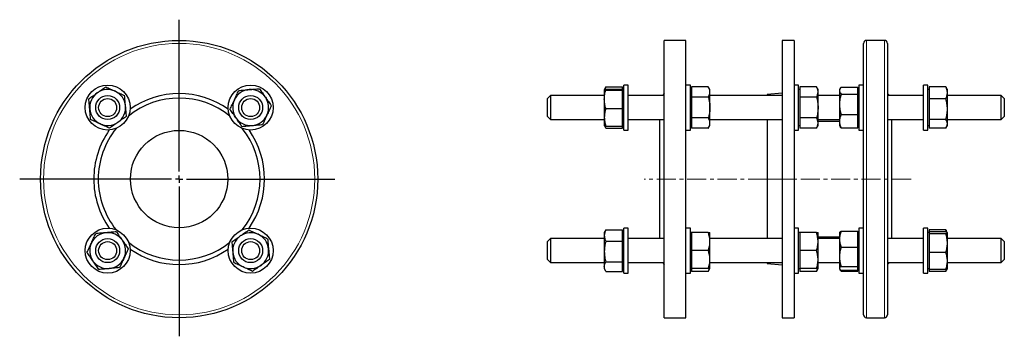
# Model space of a CAD drawing. Header units: millimetres. Extents: x 91 to 748, y 48 to 707.
# Tile 2 of 2: x 91 to 748, y 496 to 707. Entities that reach past the tile are written whole.
import ezdxf

# ---------------------------------------------------------------- set-up
doc = ezdxf.new("R2010")
doc.units = ezdxf.units.MM
doc.linetypes.add('CENTERX2', pattern=[20.32, 12.7, -2.54, 2.54, -2.54])
doc.layers.add('FORMAT', color=7, linetype='Continuous')

# ---------------------------------------------------------------- blocks, each defined once
blk = doc.blocks.new('SW_CENTERMARKSYMBOL_0')
at = {"layer": 'FORMAT', "color": 0}
for p, q in [((0, 5), (0, 106.32)), ((-5, 0), (-106.44, 0)), ((0, 0), (-2.5, 0)), ((0, 0), (0, 2.5)), ((0, 0), (0, -2.5)), ((0, 0), (2.5, 0)), ((5, 0), (103.86, 0)), ((0, -5), (0, -104.86))]:
    blk.add_line(p, q, dxfattribs=at)

msp = doc.modelspace()

# ---------------------------------------------------------------- linework, layer by layer
at = {"color": 7, "linetype": 'Continuous', "lineweight": 25}
for p, q in [((535.76, 693.14), (521.26, 693.14)), ((521.26, 508.14), (521.26, 693.14)), ((535.76, 508.14), (535.76, 693.14)), ((607.93, 693.14), (599.93, 693.14)), ((599.93, 693.14), (599.93, 508.14)), ((607.93, 693.14), (607.93, 508.14)), ((654.26, 510.14), (654.26, 691.14)), ((668.26, 693.14), (656.26, 693.14)), ((670.26, 691.14), (670.26, 600.64)), ((481.27, 660.39), (481.26, 660.37)), ((481.26, 660.37), (481.26, 660.36)), ((481.26, 660.36), (481.26, 653.86)), ((482.13, 661.87), (481.28, 660.4)), ((482.13, 661.87), (482.34, 662.21)), ((482.34, 662.21), (493.46, 662.21)), ((482.34, 660.69), (493.46, 660.69)), ((482.34, 660.02), (493.46, 660.02)), ((493.46, 660.69), (493.46, 662.21)), ((493.46, 660.36), (493.46, 660.69)), ((494.26, 660.37), (493.46, 660.37)), ((493.46, 660.02), (493.46, 660.36)), ((493.46, 653.86), (493.46, 660.02)), ((497.26, 663.37), (494.26, 663.37)), ((494.26, 633.37), (494.26, 663.37)), ((497.26, 633.37), (497.26, 663.37)), ((521.26, 657.64), (519.99, 656.37)), ((538.76, 663.37), (535.76, 663.37)), ((538.76, 633.37), (538.76, 663.37)), ((539.56, 660.37), (538.76, 660.37)), ((539.56, 662.23), (539.56, 658.76)), ((550.69, 662.23), (539.56, 662.23)), ((539.56, 658.76), (539.56, 655.3)), ((551.76, 660.37), (550.69, 662.23)), ((551.76, 658.76), (551.76, 660.37)), ((551.76, 648.37), (551.76, 658.76)), ((599.93, 657.89), (589.93, 657.02)), ((610.93, 663.37), (607.93, 663.37)), ((610.93, 633.37), (610.93, 663.37)), ((611.73, 660.37), (610.93, 660.37)), ((611.73, 662.23), (611.73, 658.76)), ((622.86, 662.23), (611.73, 662.23)), ((611.73, 658.76), (611.73, 655.3)), ((623.93, 660.37), (622.86, 662.23)), ((623.93, 658.76), (623.93, 660.37)), ((623.93, 648.37), (623.93, 658.76)), ((638.71, 661.14), (638.26, 660.37)), ((638.26, 660.37), (638.26, 659.65)), ((638.26, 659.65), (638.26, 650.47)), ((639.34, 662.01), (650.46, 662.01)), ((639.34, 657.29), (650.46, 657.29)), ((650.46, 659.65), (650.46, 662.01)), ((651.26, 660.37), (650.46, 660.37)), ((650.46, 657.29), (650.46, 659.65)), ((650.46, 650.47), (650.46, 657.29)), ((654.26, 663.37), (651.26, 663.37)), ((651.26, 663.37), (651.26, 648.37)), ((671.53, 656.37), (670.26, 657.64)), ((697.26, 663.37), (694.26, 663.37)), ((694.26, 633.37), (694.26, 663.37)), ((697.26, 633.37), (697.26, 663.37)), ((698.06, 660.37), (697.26, 660.37)), ((698.06, 662.17), (698.06, 658.18)), ((709.19, 662.17), (698.06, 662.17)), ((698.06, 658.18), (698.06, 654.2)), ((710.26, 660.37), (709.56, 661.6)), ((710.26, 658.18), (710.26, 660.37)), ((710.26, 647.3), (710.26, 658.18)), ((445.26, 656.37), (443.26, 654.37)), ((443.26, 642.37), (443.26, 654.37)), ((481.26, 656.37), (445.26, 656.37)), ((445.26, 656.37), (445.26, 640.37)), ((481.26, 653.86), (481.26, 641.87)), ((493.46, 647.7), (493.46, 653.86)), ((521.26, 656.37), (497.26, 656.37)), ((550.69, 655.3), (539.56, 655.3)), ((539.56, 655.3), (539.56, 648.37)), ((599.93, 656.37), (551.76, 656.37)), ((589.93, 657.02), (589.93, 656.37)), ((611.73, 655.3), (611.73, 648.37)), ((622.86, 655.3), (611.73, 655.3)), ((638.26, 656.37), (623.93, 656.37)), ((694.26, 656.37), (670.26, 656.37)), ((698.06, 654.2), (698.06, 647.3)), ((709.19, 654.2), (698.06, 654.2)), ((746.26, 656.37), (710.26, 656.37)), ((748.26, 654.37), (746.26, 656.37)), ((746.26, 640.37), (746.26, 656.37)), ((748.26, 654.37), (748.26, 642.37)), ((482.34, 647.7), (493.46, 647.7)), ((493.46, 641.87), (493.46, 647.7)), ((539.56, 648.37), (539.56, 641.44)), ((551.76, 637.98), (551.76, 648.37)), ((611.73, 648.37), (611.73, 641.44)), ((623.93, 637.98), (623.93, 648.37)), ((638.26, 650.47), (638.26, 639.19)), ((650.46, 643.65), (650.46, 650.47)), ((651.26, 648.37), (651.26, 633.37)), ((698.06, 647.3), (698.06, 640.4)), ((710.26, 637.48), (710.26, 647.3)), ((443.26, 642.37), (445.26, 640.37)), ((445.26, 640.37), (481.26, 640.37)), ((481.26, 641.87), (481.26, 636.37)), ((493.46, 636.05), (493.46, 641.87)), ((497.26, 640.37), (521.26, 640.37)), ((518.26, 560.91), (518.26, 640.37)), ((550.69, 641.44), (539.56, 641.44)), ((539.56, 641.44), (539.56, 637.98)), ((539.56, 637.98), (539.56, 634.52)), ((551.76, 640.37), (599.93, 640.37)), ((551.76, 636.37), (551.76, 637.98)), ((589.93, 640.37), (589.93, 560.91)), ((622.86, 641.44), (611.73, 641.44)), ((611.73, 641.44), (611.73, 637.98)), ((611.73, 637.98), (611.73, 634.52)), ((623.93, 640.37), (638.26, 640.37)), ((638.26, 639.14), (623.93, 639.14)), ((623.93, 636.37), (623.93, 637.98)), ((638.26, 639.19), (638.26, 636.37)), ((639.34, 643.65), (650.46, 643.65)), ((650.46, 639.19), (650.46, 643.65)), ((650.46, 634.73), (650.46, 639.19)), ((670.26, 640.37), (694.26, 640.37)), ((673.26, 600.64), (673.26, 640.37)), ((709.19, 640.4), (698.06, 640.4)), ((698.06, 640.4), (698.06, 637.48)), ((710.26, 640.37), (746.26, 640.37)), ((746.26, 640.37), (748.26, 642.37)), ((481.26, 636.37), (481.27, 636.35)), ((481.27, 636.35), (482.13, 634.87)), ((482.34, 636.05), (493.46, 636.05)), ((482.34, 634.53), (493.46, 634.53)), ((493.46, 636.37), (494.26, 636.37)), ((493.46, 634.53), (493.46, 636.05)), ((494.26, 633.37), (497.26, 633.37)), ((535.76, 633.37), (538.76, 633.37)), ((538.76, 636.37), (539.56, 636.37)), ((550.69, 634.52), (539.56, 634.52)), ((550.69, 634.52), (551.76, 636.37)), ((607.93, 633.37), (610.93, 633.37)), ((610.93, 636.37), (611.73, 636.37)), ((622.86, 634.52), (611.73, 634.52)), ((622.86, 634.52), (623.93, 636.37)), ((638.26, 636.37), (638.71, 635.61)), ((639.34, 634.73), (650.46, 634.73)), ((650.46, 636.37), (651.26, 636.37)), ((651.26, 633.37), (654.26, 633.37)), ((694.26, 633.37), (697.26, 633.37)), ((697.26, 636.37), (698.06, 636.37)), ((698.06, 637.48), (698.06, 634.57)), ((709.19, 634.57), (698.06, 634.57)), ((709.56, 635.14), (710.26, 636.37)), ((710.26, 636.37), (710.26, 637.48)), ((670.26, 600.64), (670.26, 510.14)), ((673.26, 560.91), (673.26, 600.64)), ((482.13, 566.41), (481.26, 564.91)), ((482.13, 566.41), (482.34, 566.75)), ((482.34, 566.75), (493.46, 566.75)), ((493.46, 563), (493.46, 566.75)), ((497.26, 567.91), (494.26, 567.91)), ((494.26, 537.91), (494.26, 567.91)), ((497.26, 537.91), (497.26, 567.91)), ((538.76, 567.91), (535.76, 567.91)), ((538.76, 537.91), (538.76, 567.91)), ((610.93, 567.91), (607.93, 567.91)), ((610.93, 537.91), (610.93, 567.91)), ((639.34, 565.94), (650.46, 565.94)), ((650.46, 560.64), (650.46, 565.94)), ((654.26, 567.91), (651.26, 567.91)), ((651.26, 567.91), (651.26, 537.91)), ((697.26, 567.91), (694.26, 567.91)), ((694.26, 537.91), (694.26, 567.91)), ((697.26, 537.91), (697.26, 567.91)), ((698.06, 566.71), (698.06, 565.48)), ((709.19, 566.71), (698.06, 566.71)), ((698.06, 565.48), (698.06, 564.86)), ((709.19, 565.48), (698.06, 565.48)), ((710.22, 564.99), (709.56, 566.14)), ((445.26, 560.91), (443.26, 558.91)), ((443.26, 558.26), (443.26, 558.91)), ((481.26, 560.91), (445.26, 560.91)), ((445.26, 560.91), (445.26, 560.04)), ((445.26, 560.04), (445.26, 544.91)), ((481.26, 564.91), (481.26, 563)), ((481.26, 563), (481.26, 552.33)), ((482.34, 559.25), (493.46, 559.25)), ((494.26, 564.91), (493.46, 564.91)), ((493.46, 559.25), (493.46, 563)), ((493.46, 552.33), (493.46, 559.25)), ((521.26, 560.91), (497.26, 560.91)), ((539.56, 564.91), (538.76, 564.91)), ((539.56, 564.91), (539.56, 558.91)), ((550.69, 564.91), (539.56, 564.91)), ((539.56, 558.91), (539.56, 552.91)), ((551.76, 558.91), (551.76, 564.91)), ((599.93, 560.91), (551.76, 560.91)), ((551.76, 546.91), (551.76, 558.91)), ((611.73, 564.91), (610.93, 564.91)), ((611.73, 564.91), (611.73, 558.91)), ((622.86, 564.91), (611.73, 564.91)), ((611.73, 558.91), (611.73, 552.91)), ((623.93, 558.91), (623.93, 564.91)), ((623.93, 562.14), (638.26, 562.14)), ((638.26, 560.91), (623.93, 560.91)), ((623.93, 546.91), (623.93, 558.91)), ((638.37, 565.1), (638.26, 564.91)), ((638.26, 564.91), (638.26, 560.64)), ((638.26, 560.64), (638.26, 548.82)), ((651.26, 564.91), (650.46, 564.91)), ((650.46, 555.34), (650.46, 560.64)), ((694.26, 560.91), (670.26, 560.91)), ((698.06, 564.91), (697.26, 564.91)), ((698.06, 564.86), (698.06, 564.24)), ((698.06, 564.24), (698.06, 557.96)), ((709.19, 564.24), (698.06, 564.24)), ((710.26, 564.91), (710.24, 564.96)), ((710.26, 564.86), (710.26, 564.91)), ((710.26, 557.96), (710.26, 564.86)), ((746.26, 560.91), (710.26, 560.91)), ((748.26, 558.91), (746.26, 560.91)), ((746.26, 560.04), (746.26, 560.91)), ((746.26, 544.91), (746.26, 560.04)), ((748.26, 558.91), (748.26, 558.26)), ((443.26, 546.91), (443.26, 558.26)), ((481.26, 552.33), (481.26, 542.24)), ((493.46, 545.41), (493.46, 552.33)), ((550.69, 552.91), (539.56, 552.91)), ((539.56, 552.91), (539.56, 546.91)), ((611.73, 552.91), (611.73, 546.91)), ((622.86, 552.91), (611.73, 552.91)), ((639.34, 555.34), (650.46, 555.34)), ((650.46, 548.82), (650.46, 555.34)), ((698.06, 557.96), (698.06, 551.67)), ((710.26, 546.01), (710.26, 557.96)), ((748.26, 558.26), (748.26, 546.91)), ((443.26, 546.91), (445.26, 544.91)), ((539.56, 546.91), (539.56, 540.91)), ((551.76, 540.91), (551.76, 546.91)), ((611.73, 546.91), (611.73, 540.91)), ((623.93, 540.91), (623.93, 546.91)), ((638.26, 548.82), (638.26, 541.1)), ((650.46, 542.31), (650.46, 548.82)), ((698.06, 551.67), (698.06, 546.01)), ((709.19, 551.67), (698.06, 551.67)), ((698.06, 546.01), (698.06, 540.34)), ((710.26, 540.91), (710.26, 546.01)), ((746.26, 544.91), (748.26, 546.91)), ((445.26, 544.91), (481.26, 544.91)), ((481.26, 542.24), (481.26, 540.91)), ((481.26, 540.91), (482.13, 539.42)), ((482.34, 545.41), (493.46, 545.41)), ((482.34, 539.07), (493.46, 539.07)), ((493.46, 542.24), (493.46, 545.41)), ((493.46, 539.07), (493.46, 542.24)), ((493.46, 540.91), (494.26, 540.91)), ((497.26, 544.91), (521.26, 544.91)), ((519.99, 544.91), (521.26, 543.64)), ((538.76, 540.91), (539.56, 540.91)), ((550.69, 540.91), (539.56, 540.91)), ((539.56, 540.91), (539.56, 539.06)), ((550.69, 539.06), (539.56, 539.06)), ((550.69, 539.06), (551.76, 540.91)), ((551.76, 544.91), (599.93, 544.91)), ((589.93, 544.91), (589.93, 544.27)), ((589.93, 544.27), (599.93, 543.39)), ((610.93, 540.91), (611.73, 540.91)), ((622.86, 540.91), (611.73, 540.91)), ((611.73, 540.91), (611.73, 539.06)), ((622.86, 539.06), (611.73, 539.06)), ((622.86, 539.06), (623.93, 540.91)), ((623.93, 544.91), (638.26, 544.91)), ((638.26, 541.1), (638.26, 540.91)), ((638.26, 540.91), (638.37, 540.72)), ((638.4, 540.68), (638.71, 540.14)), ((639.34, 542.31), (650.46, 542.31)), ((639.34, 539.89), (650.46, 539.89)), ((639.34, 539.27), (650.46, 539.27)), ((650.46, 541.1), (650.46, 542.31)), ((650.46, 539.89), (650.46, 541.1)), ((650.46, 540.91), (651.26, 540.91)), ((650.46, 539.27), (650.46, 539.89)), ((670.26, 543.64), (671.53, 544.91)), ((670.26, 544.91), (694.26, 544.91)), ((697.26, 540.91), (698.06, 540.91)), ((709.19, 540.34), (698.06, 540.34)), ((698.06, 540.34), (698.06, 539.11)), ((709.19, 539.11), (698.06, 539.11)), ((709.56, 539.68), (710.24, 540.86)), ((710.24, 540.86), (710.26, 540.91)), ((710.26, 544.91), (746.26, 544.91)), ((494.26, 537.91), (497.26, 537.91)), ((535.76, 537.91), (538.76, 537.91)), ((607.93, 537.91), (610.93, 537.91)), ((651.26, 537.91), (654.26, 537.91)), ((694.26, 537.91), (697.26, 537.91)), ((521.26, 508.14), (535.76, 508.14)), ((599.93, 508.14), (607.93, 508.14)), ((656.26, 508.14), (668.26, 508.14))]:
    msp.add_line(p, q, dxfattribs=at)
at = {"color": 8, "linetype": 'Continuous', "lineweight": 18}
for p, q in [((656.26, 693.14), (656.26, 508.14)), ((668.26, 600.64), (668.26, 693.14)), ((668.26, 508.14), (668.26, 600.64))]:
    msp.add_line(p, q, dxfattribs=at)
at = {"color": 7, "linetype": 'Continuous', "lineweight": 25}
for centre, radius in [((197.45, 600.64), 92.5), ((149.72, 648.37), 15), ((245.18, 648.37), 15), ((149.72, 648.37), 8), ((149.72, 648.37), 6), ((245.18, 648.37), 8), ((245.18, 648.37), 6), ((197.45, 600.64), 32.5), ((149.72, 552.91), 15), ((245.18, 552.91), 15), ((149.72, 552.91), 8), ((149.72, 552.91), 6), ((245.18, 552.91), 8), ((245.18, 552.91), 6)]:
    msp.add_circle(centre, radius, dxfattribs=at)
at = {"color": 8, "linetype": 'Continuous', "lineweight": 18}
msp.add_circle((197.45, 600.64), 90.5, dxfattribs=at)
at = {"color": 7, "linetype": 'Continuous', "lineweight": 25}
for centre, radius, start, end in [((656.26, 691.14), 2, 90, 180), ((668.26, 691.14), 2, 0, 90), ((149.72, 648.37), 12, 125.14062, 185.14062), ((149.72, 648.37), 12, 65.14062, 125.14062), ((149.72, 648.37), 12, 5.14062, 65.14062), ((197.45, 600.64), 57, 54.9072, 125.0928), ((245.18, 648.37), 12, 95.14062, 155.14062), ((245.18, 648.37), 12, 35.14062, 95.14062), ((197.45, 600.64), 54, 51.20804, 128.79196), ((245.18, 648.37), 12, 155.14062, 215.14062), ((245.18, 648.37), 12, 335.14062, 35.14062), ((149.72, 648.37), 12, 185.14062, 245.14062), ((149.72, 648.37), 12, 305.14062, 5.14062), ((149.72, 648.37), 12, 245.14062, 305.14062), ((245.18, 648.37), 12, 215.14062, 275.14062), ((245.18, 648.37), 12, 275.14062, 335.14062), ((197.45, 600.64), 57, 144.9072, 180), ((197.45, 600.64), 54, 141.20804, 180), ((197.45, 600.64), 54, 321.20804, 38.79196), ((197.45, 600.64), 57, 324.9072, 35.0928), ((197.45, 600.64), 57, 180, 215.0928), ((197.45, 600.64), 54, 180, 218.79196), ((149.72, 552.91), 12, 95.14062, 155.14062), ((149.72, 552.91), 12, 35.14062, 95.14062), ((149.72, 552.91), 12, 335.14062, 35.14062), ((245.18, 552.91), 12, 125.14062, 185.14062), ((245.18, 552.91), 12, 65.14062, 125.14062), ((245.18, 552.91), 12, 5.14062, 65.14062), ((149.72, 552.91), 12, 155.14062, 215.14062), ((197.45, 600.64), 54, 231.20804, 308.79196), ((197.45, 600.64), 57, 234.9072, 305.0928), ((245.18, 552.91), 12, 305.14062, 5.14062), ((149.72, 552.91), 12, 215.14062, 275.14062), ((149.72, 552.91), 12, 275.14062, 335.14062), ((245.18, 552.91), 12, 185.14062, 245.14062), ((245.18, 552.91), 12, 245.14062, 305.14062), ((656.26, 510.14), 2, 180, 270), ((668.26, 510.14), 2, 270, 0)]:
    msp.add_arc(centre, radius, start, end, dxfattribs=at)
for points, knots in [([(137.14, 654.2), (138.07, 654.85), (139, 655.51), (140.89, 656.83), (141.84, 657.51), (142.81, 658.18)], [0, 0, 0, 0, 0.5, 0.5, 1, 1, 1, 1]), ([(142.81, 658.18), (143.29, 658.52), (143.77, 658.86), (144.73, 659.54), (145.2, 659.87), (146.62, 660.87), (147.55, 661.52), (148.47, 662.17)], [0, 0, 0, 0, 0.25, 0.25, 0.5, 0.5, 1, 1, 1, 1]), ([(148.47, 662.17), (149.5, 661.7), (150.54, 661.22), (152.63, 660.25), (153.69, 659.76), (154.76, 659.26)], [0, 0, 0, 0, 0.5, 0.5, 1, 1, 1, 1]), ([(154.76, 659.26), (155.29, 659.01), (155.83, 658.76), (156.89, 658.27), (157.42, 658.03), (158.99, 657.3), (160.02, 656.82), (161.05, 656.35)], [0, 0, 0, 0, 0.25, 0.25, 0.5, 0.5, 1, 1, 1, 1]), ([(234.29, 653.42), (234.53, 653.95), (234.78, 654.49), (235.27, 655.55), (235.52, 656.07), (236.25, 657.64), (236.72, 658.68), (237.2, 659.7)], [0, 0, 0, 0, 0.25, 0.25, 0.5, 0.5, 1, 1, 1, 1]), ([(237.2, 659.7), (238.32, 659.8), (239.47, 659.91), (241.78, 660.11), (242.93, 660.22), (244.1, 660.32)], [0, 0, 0, 0, 0.5, 0.5, 1, 1, 1, 1]), ([(244.1, 660.32), (244.68, 660.38), (245.27, 660.43), (246.44, 660.53), (247.03, 660.59), (248.75, 660.74), (249.88, 660.84), (251, 660.94)], [0, 0, 0, 0, 0.25, 0.25, 0.5, 0.5, 1, 1, 1, 1]), ([(251, 660.94), (251.65, 660.02), (252.31, 659.08), (253.64, 657.2), (254.31, 656.24), (254.99, 655.28)], [0, 0, 0, 0, 0.5, 0.5, 1, 1, 1, 1]), ([(482.34, 660.69), (482.01, 660.64), (481.74, 660.58), (481.37, 660.47), (481.26, 660.41), (481.26, 660.36)], [0, 0, 0, 0, 0.5, 0.5, 1, 1, 1, 1]), ([(481.26, 660.36), (481.26, 660.33), (481.29, 660.3), (481.39, 660.24), (481.46, 660.22), (481.74, 660.13), (482.01, 660.08), (482.34, 660.02)], [0, 0, 0, 0, 0.25, 0.25, 0.5, 0.5, 1, 1, 1, 1]), ([(481.26, 653.86), (481.26, 654.38), (481.29, 654.9), (481.39, 655.95), (481.46, 656.47), (481.74, 658.02), (482.01, 659.03), (482.34, 660.02)], [0, 0, 0, 0, 0.25, 0.25, 0.5, 0.5, 1, 1, 1, 1]), ([(482.34, 662.21), (482.23, 662.01), (482.03, 661.61), (481.78, 661.05), (481.67, 660.69), (481.62, 660.54)], [0, 0, 0, 0, 0.366969, 0.734041, 1, 1, 1, 1]), ([(551.76, 658.76), (551.76, 659.06), (551.74, 659.35), (551.64, 659.94), (551.57, 660.23), (551.29, 661.09), (551.02, 661.66), (550.69, 662.23)], [0, 0, 0, 0, 0.25, 0.25, 0.5, 0.5, 1, 1, 1, 1]), ([(550.69, 655.3), (551.02, 655.87), (551.29, 656.44), (551.66, 657.59), (551.76, 658.17), (551.76, 658.76)], [0, 0, 0, 0, 0.5, 0.5, 1, 1, 1, 1]), ([(623.93, 658.76), (623.93, 659.06), (623.91, 659.35), (623.81, 659.94), (623.74, 660.23), (623.46, 661.09), (623.19, 661.66), (622.86, 662.23)], [0, 0, 0, 0, 0.25, 0.25, 0.5, 0.5, 1, 1, 1, 1]), ([(622.86, 655.3), (623.19, 655.87), (623.46, 656.44), (623.83, 657.59), (623.93, 658.17), (623.93, 658.76)], [0, 0, 0, 0, 0.5, 0.5, 1, 1, 1, 1]), ([(639.34, 662.01), (639.01, 661.63), (638.74, 661.24), (638.36, 660.45), (638.26, 660.05), (638.26, 659.65)], [0, 0, 0, 0, 0.5, 0.5, 1, 1, 1, 1]), ([(638.26, 659.65), (638.26, 659.45), (638.29, 659.25), (638.39, 658.85), (638.46, 658.65), (638.74, 658.06), (639.01, 657.67), (639.34, 657.29)], [0, 0, 0, 0, 0.25, 0.25, 0.5, 0.5, 1, 1, 1, 1]), ([(639.34, 657.29), (639.01, 656.18), (638.74, 655.05), (638.37, 652.78), (638.26, 651.63), (638.26, 650.47)], [0, 0, 0, 0, 0.5, 0.5, 1, 1, 1, 1]), ([(710.26, 658.18), (710.26, 658.52), (710.24, 658.86), (710.14, 659.54), (710.07, 659.87), (709.79, 660.87), (709.52, 661.52), (709.19, 662.17)], [0, 0, 0, 0, 0.25, 0.25, 0.5, 0.5, 1, 1, 1, 1]), ([(709.19, 662.17), (709.3, 662.02), (709.43, 661.83), (709.53, 661.63), (709.55, 661.6)], [0, 0, 0, 0, 0.820709, 1, 1, 1, 1]), ([(709.19, 654.2), (709.52, 654.85), (709.79, 655.51), (710.16, 656.83), (710.26, 657.51), (710.26, 658.18)], [0, 0, 0, 0, 0.5, 0.5, 1, 1, 1, 1]), ([(137.76, 647.3), (137.71, 647.88), (137.66, 648.46), (137.55, 649.64), (137.5, 650.22), (137.35, 651.95), (137.24, 653.08), (137.14, 654.2)], [0, 0, 0, 0, 0.25, 0.25, 0.5, 0.5, 1, 1, 1, 1]), ([(161.67, 649.45), (161.61, 650.03), (161.56, 650.62), (161.46, 651.79), (161.4, 652.37), (161.25, 654.1), (161.15, 655.23), (161.05, 656.35)], [0, 0, 0, 0, 0.25, 0.25, 0.5, 0.5, 1, 1, 1, 1]), ([(231.37, 647.13), (231.85, 648.16), (232.33, 649.19), (233.3, 651.29), (233.79, 652.35), (234.29, 653.42)], [0, 0, 0, 0, 0.5, 0.5, 1, 1, 1, 1]), ([(254.99, 655.28), (255.33, 654.8), (255.67, 654.31), (256.34, 653.36), (256.67, 652.88), (257.67, 651.47), (258.33, 650.54), (258.98, 649.61)], [0, 0, 0, 0, 0.25, 0.25, 0.5, 0.5, 1, 1, 1, 1]), ([(482.34, 647.7), (482.01, 648.7), (481.74, 649.73), (481.36, 651.79), (481.26, 652.82), (481.26, 653.86)], [0, 0, 0, 0, 0.5, 0.5, 1, 1, 1, 1]), ([(550.69, 655.3), (551.02, 654.17), (551.29, 653.02), (551.66, 650.71), (551.76, 649.54), (551.76, 648.37)], [0, 0, 0, 0, 0.5, 0.5, 1, 1, 1, 1]), ([(622.86, 655.3), (623.19, 654.17), (623.46, 653.02), (623.83, 650.71), (623.93, 649.54), (623.93, 648.37)], [0, 0, 0, 0, 0.5, 0.5, 1, 1, 1, 1]), ([(710.26, 647.3), (710.26, 647.88), (710.24, 648.46), (710.14, 649.64), (710.07, 650.22), (709.79, 651.95), (709.52, 653.08), (709.19, 654.2)], [0, 0, 0, 0, 0.25, 0.25, 0.5, 0.5, 1, 1, 1, 1]), ([(138.38, 640.4), (138.28, 641.52), (138.18, 642.67), (137.97, 644.97), (137.87, 646.13), (137.76, 647.3)], [0, 0, 0, 0, 0.5, 0.5, 1, 1, 1, 1]), ([(162.29, 642.55), (162.19, 643.67), (162.08, 644.82), (161.88, 647.12), (161.77, 648.28), (161.67, 649.45)], [0, 0, 0, 0, 0.5, 0.5, 1, 1, 1, 1]), ([(235.36, 641.46), (235.02, 641.95), (234.68, 642.43), (234.01, 643.38), (233.68, 643.86), (232.68, 645.27), (232.03, 646.21), (231.37, 647.13)], [0, 0, 0, 0, 0.25, 0.25, 0.5, 0.5, 1, 1, 1, 1]), ([(258.98, 649.61), (258.5, 648.58), (258.02, 647.55), (257.05, 645.46), (256.56, 644.4), (256.06, 643.33)], [0, 0, 0, 0, 0.5, 0.5, 1, 1, 1, 1]), ([(482.34, 647.7), (482.01, 646.75), (481.74, 645.79), (481.37, 643.85), (481.26, 642.87), (481.26, 641.87)], [0, 0, 0, 0, 0.5, 0.5, 1, 1, 1, 1]), ([(551.76, 648.37), (551.76, 647.79), (551.74, 647.2), (551.64, 646.02), (551.57, 645.43), (551.29, 643.7), (551.02, 642.56), (550.69, 641.44)], [0, 0, 0, 0, 0.25, 0.25, 0.5, 0.5, 1, 1, 1, 1]), ([(623.93, 648.37), (623.93, 647.79), (623.91, 647.2), (623.81, 646.02), (623.74, 645.43), (623.45, 643.7), (623.19, 642.56), (622.86, 641.44)], [0, 0, 0, 0, 0.25, 0.25, 0.5, 0.5, 1, 1, 1, 1]), ([(638.26, 650.47), (638.26, 649.89), (638.29, 649.31), (638.39, 648.16), (638.46, 647.59), (638.74, 645.88), (639.01, 644.76), (639.34, 643.65)], [0, 0, 0, 0, 0.25, 0.25, 0.5, 0.5, 1, 1, 1, 1]), ([(709.19, 640.4), (709.52, 641.52), (709.79, 642.67), (710.16, 644.97), (710.26, 646.13), (710.26, 647.3)], [0, 0, 0, 0, 0.5, 0.5, 1, 1, 1, 1]), ([(144.67, 637.48), (144.14, 637.73), (143.6, 637.98), (142.54, 638.47), (142.01, 638.71), (140.44, 639.44), (139.41, 639.92), (138.38, 640.4)], [0, 0, 0, 0, 0.25, 0.25, 0.5, 0.5, 1, 1, 1, 1]), ([(156.62, 638.56), (156.14, 638.22), (155.66, 637.88), (154.7, 637.21), (154.23, 636.87), (152.81, 635.88), (151.88, 635.22), (150.96, 634.57)], [0, 0, 0, 0, 0.25, 0.25, 0.5, 0.5, 1, 1, 1, 1]), ([(162.29, 642.55), (161.36, 641.89), (160.43, 641.24), (158.54, 639.91), (157.59, 639.24), (156.62, 638.56)], [0, 0, 0, 0, 0.5, 0.5, 1, 1, 1, 1]), ([(239.35, 635.8), (238.7, 636.73), (238.04, 637.66), (236.71, 639.55), (236.04, 640.5), (235.36, 641.46)], [0, 0, 0, 0, 0.5, 0.5, 1, 1, 1, 1]), ([(256.06, 643.33), (255.82, 642.79), (255.57, 642.26), (255.08, 641.2), (254.83, 640.67), (254.11, 639.1), (253.63, 638.07), (253.15, 637.04)], [0, 0, 0, 0, 0.25, 0.25, 0.5, 0.5, 1, 1, 1, 1]), ([(481.26, 641.87), (481.26, 641.38), (481.29, 640.88), (481.39, 639.9), (481.46, 639.41), (481.74, 637.96), (482.01, 637), (482.34, 636.05)], [0, 0, 0, 0, 0.25, 0.25, 0.5, 0.5, 1, 1, 1, 1]), ([(551.76, 637.98), (551.76, 638.27), (551.74, 638.57), (551.64, 639.15), (551.57, 639.44), (551.29, 640.31), (551.02, 640.88), (550.69, 641.44)], [0, 0, 0, 0, 0.25, 0.25, 0.5, 0.5, 1, 1, 1, 1]), ([(550.69, 634.52), (551.02, 635.08), (551.29, 635.65), (551.66, 636.81), (551.76, 637.39), (551.76, 637.98)], [0, 0, 0, 0, 0.5, 0.5, 1, 1, 1, 1]), ([(623.93, 637.98), (623.93, 638.27), (623.91, 638.57), (623.81, 639.15), (623.74, 639.44), (623.46, 640.31), (623.19, 640.88), (622.86, 641.44)], [0, 0, 0, 0, 0.25, 0.25, 0.5, 0.5, 1, 1, 1, 1]), ([(622.86, 634.52), (623.19, 635.08), (623.46, 635.65), (623.83, 636.81), (623.93, 637.39), (623.93, 637.98)], [0, 0, 0, 0, 0.5, 0.5, 1, 1, 1, 1]), ([(639.34, 643.65), (639.01, 642.92), (638.74, 642.18), (638.37, 640.7), (638.26, 639.95), (638.26, 639.19)], [0, 0, 0, 0, 0.5, 0.5, 1, 1, 1, 1]), ([(638.26, 639.19), (638.26, 638.81), (638.29, 638.43), (638.39, 637.68), (638.46, 637.3), (638.74, 636.19), (639.01, 635.46), (639.34, 634.73)], [0, 0, 0, 0, 0.25, 0.25, 0.5, 0.5, 1, 1, 1, 1]), ([(710.26, 637.48), (710.26, 637.73), (710.24, 637.98), (710.14, 638.47), (710.07, 638.71), (709.79, 639.44), (709.52, 639.92), (709.19, 640.4)], [0, 0, 0, 0, 0.25, 0.25, 0.5, 0.5, 1, 1, 1, 1]), ([(150.96, 634.57), (149.93, 635.05), (148.89, 635.53), (146.8, 636.5), (145.74, 636.99), (144.67, 637.48)], [0, 0, 0, 0, 0.5, 0.5, 1, 1, 1, 1]), ([(239.35, 635.8), (240.47, 635.9), (241.62, 636), (243.93, 636.21), (245.08, 636.31), (246.25, 636.42)], [0, 0, 0, 0, 0.5, 0.5, 1, 1, 1, 1]), ([(246.25, 636.42), (246.83, 636.47), (247.42, 636.52), (248.59, 636.63), (249.18, 636.68), (250.9, 636.84), (252.03, 636.94), (253.15, 637.04)], [0, 0, 0, 0, 0.25, 0.25, 0.5, 0.5, 1, 1, 1, 1]), ([(482.34, 636.05), (482.23, 636.07), (482.02, 636.1), (481.76, 636.16), (481.55, 636.21), (481.39, 636.27), (481.3, 636.32), (481.28, 636.35), (481.28, 636.36)], [0, 0, 0, 0, 0.1800266, 0.3601043, 0.540088, 0.7234709, 0.9069706, 1, 1, 1, 1]), ([(481.51, 636.23), (481.58, 636.05), (481.71, 635.67), (481.99, 635.1), (482.22, 634.72), (482.34, 634.53)], [0, 0, 0, 0, 0.32139, 0.66068, 1, 1, 1, 1]), ([(639.34, 634.73), (639.22, 634.87), (639, 635.15), (638.79, 635.44), (638.71, 635.6), (638.71, 635.61)], [0, 0, 0, 0, 0.482673, 0.965304, 1, 1, 1, 1]), ([(709.19, 634.57), (709.52, 635.05), (709.79, 635.53), (710.16, 636.5), (710.26, 636.99), (710.26, 637.48)], [0, 0, 0, 0, 0.5, 0.5, 1, 1, 1, 1]), ([(155.54, 565.48), (154.42, 565.38), (153.27, 565.28), (150.96, 565.07), (149.81, 564.97), (148.64, 564.86)], [0, 0, 0, 0, 0.5, 0.5, 1, 1, 1, 1]), ([(155.54, 565.48), (156.19, 564.56), (156.85, 563.62), (158.18, 561.74), (158.85, 560.78), (159.53, 559.82)], [0, 0, 0, 0, 0.5, 0.5, 1, 1, 1, 1]), ([(238.27, 562.73), (238.75, 563.06), (239.23, 563.4), (240.19, 564.08), (240.66, 564.41), (242.08, 565.41), (243.01, 566.06), (243.93, 566.71)], [0, 0, 0, 0, 0.25, 0.25, 0.5, 0.5, 1, 1, 1, 1]), ([(243.93, 566.71), (244.96, 566.24), (246, 565.76), (248.09, 564.79), (249.15, 564.3), (250.22, 563.8)], [0, 0, 0, 0, 0.5, 0.5, 1, 1, 1, 1]), ([(482.34, 566.75), (482.01, 566.14), (481.74, 565.52), (481.37, 564.27), (481.26, 563.64), (481.26, 563)], [0, 0, 0, 0, 0.5, 0.5, 1, 1, 1, 1]), ([(639.34, 565.94), (639.01, 565.07), (638.74, 564.2), (638.37, 562.43), (638.26, 561.54), (638.26, 560.64)], [0, 0, 0, 0, 0.5, 0.5, 1, 1, 1, 1]), ([(638.38, 565.1), (638.4, 565.13), (638.44, 565.22), (638.58, 565.38), (638.79, 565.57), (639.04, 565.75), (639.24, 565.88), (639.34, 565.94)], [0, 0, 0, 0, 0.105756, 0.326292, 0.550812, 0.775435, 1, 1, 1, 1]), ([(709.81, 565.26), (709.78, 565.34), (709.69, 565.62), (709.49, 566.1), (709.29, 566.51), (709.19, 566.71)], [0, 0, 0, 0, 0.153188, 0.576648, 1, 1, 1, 1]), ([(709.19, 566.71), (709.3, 566.56), (709.43, 566.37), (709.53, 566.17), (709.55, 566.14)], [0, 0, 0, 0, 0.820709, 1, 1, 1, 1]), ([(709.19, 565.48), (709.52, 565.38), (709.79, 565.28), (710.16, 565.07), (710.26, 564.97), (710.26, 564.86)], [0, 0, 0, 0, 0.5, 0.5, 1, 1, 1, 1]), ([(138.83, 557.96), (139.07, 558.49), (139.32, 559.03), (139.81, 560.09), (140.06, 560.61), (140.79, 562.18), (141.26, 563.22), (141.74, 564.24)], [0, 0, 0, 0, 0.25, 0.25, 0.5, 0.5, 1, 1, 1, 1]), ([(148.64, 564.86), (148.06, 564.81), (147.47, 564.76), (146.3, 564.65), (145.71, 564.6), (143.99, 564.45), (142.86, 564.34), (141.74, 564.24)], [0, 0, 0, 0, 0.25, 0.25, 0.5, 0.5, 1, 1, 1, 1]), ([(159.53, 559.82), (159.87, 559.34), (160.21, 558.86), (160.88, 557.9), (161.21, 557.43), (162.21, 556.01), (162.87, 555.08), (163.52, 554.15)], [0, 0, 0, 0, 0.25, 0.25, 0.5, 0.5, 1, 1, 1, 1]), ([(232.6, 558.74), (233.53, 559.39), (234.46, 560.05), (236.35, 561.37), (237.3, 562.05), (238.27, 562.73)], [0, 0, 0, 0, 0.5, 0.5, 1, 1, 1, 1]), ([(232.6, 558.74), (232.7, 557.61), (232.81, 556.47), (233.01, 554.16), (233.12, 553), (233.22, 551.84)], [0, 0, 0, 0, 0.5, 0.5, 1, 1, 1, 1]), ([(250.22, 563.8), (250.75, 563.55), (251.29, 563.3), (252.35, 562.81), (252.88, 562.57), (254.45, 561.84), (255.48, 561.36), (256.51, 560.89)], [0, 0, 0, 0, 0.25, 0.25, 0.5, 0.5, 1, 1, 1, 1]), ([(256.51, 560.89), (256.61, 559.77), (256.71, 558.62), (256.92, 556.31), (257.02, 555.15), (257.13, 553.99)], [0, 0, 0, 0, 0.5, 0.5, 1, 1, 1, 1]), ([(481.26, 563), (481.26, 562.68), (481.29, 562.36), (481.39, 561.73), (481.46, 561.42), (481.74, 560.48), (482.01, 559.86), (482.34, 559.25)], [0, 0, 0, 0, 0.25, 0.25, 0.5, 0.5, 1, 1, 1, 1]), ([(482.34, 559.25), (482.01, 558.12), (481.74, 556.98), (481.37, 554.67), (481.26, 553.51), (481.26, 552.33)], [0, 0, 0, 0, 0.5, 0.5, 1, 1, 1, 1]), ([(551.76, 558.91), (551.76, 559.42), (551.74, 559.93), (551.64, 560.94), (551.57, 561.45), (551.29, 562.95), (551.02, 563.93), (550.69, 564.91)], [0, 0, 0, 0, 0.25, 0.25, 0.5, 0.5, 1, 1, 1, 1]), ([(550.69, 564.91), (551.02, 564.91), (551.29, 564.91), (551.66, 564.91), (551.76, 564.91), (551.76, 564.91)], [0, 0, 0, 0, 0.5, 0.5, 1, 1, 1, 1]), ([(550.69, 552.91), (551.02, 553.89), (551.29, 554.88), (551.66, 556.88), (551.76, 557.89), (551.76, 558.91)], [0, 0, 0, 0, 0.5, 0.5, 1, 1, 1, 1]), ([(623.93, 558.91), (623.93, 559.42), (623.91, 559.93), (623.81, 560.94), (623.74, 561.45), (623.46, 562.95), (623.19, 563.93), (622.86, 564.91)], [0, 0, 0, 0, 0.25, 0.25, 0.5, 0.5, 1, 1, 1, 1]), ([(622.86, 564.91), (623.19, 564.91), (623.46, 564.91), (623.83, 564.91), (623.93, 564.91), (623.93, 564.91)], [0, 0, 0, 0, 0.5, 0.5, 1, 1, 1, 1]), ([(622.86, 552.91), (623.19, 553.89), (623.46, 554.88), (623.83, 556.88), (623.93, 557.89), (623.93, 558.91)], [0, 0, 0, 0, 0.5, 0.5, 1, 1, 1, 1]), ([(638.26, 560.64), (638.26, 560.19), (638.29, 559.74), (638.39, 558.84), (638.46, 558.4), (638.74, 557.07), (639.01, 556.2), (639.34, 555.34)], [0, 0, 0, 0, 0.25, 0.25, 0.5, 0.5, 1, 1, 1, 1]), ([(710.26, 564.86), (710.26, 564.81), (710.24, 564.76), (710.14, 564.65), (710.07, 564.6), (709.79, 564.45), (709.52, 564.34), (709.19, 564.24)], [0, 0, 0, 0, 0.25, 0.25, 0.5, 0.5, 1, 1, 1, 1]), ([(710.26, 557.96), (710.26, 558.49), (710.24, 559.03), (710.14, 560.09), (710.07, 560.61), (709.79, 562.18), (709.52, 563.22), (709.19, 564.24)], [0, 0, 0, 0, 0.25, 0.25, 0.5, 0.5, 1, 1, 1, 1]), ([(135.91, 551.67), (136.39, 552.7), (136.87, 553.73), (137.84, 555.83), (138.33, 556.89), (138.83, 557.96)], [0, 0, 0, 0, 0.5, 0.5, 1, 1, 1, 1]), ([(163.52, 554.15), (163.04, 553.13), (162.56, 552.09), (161.59, 550), (161.1, 548.94), (160.6, 547.87)], [0, 0, 0, 0, 0.5, 0.5, 1, 1, 1, 1]), ([(257.13, 553.99), (257.18, 553.4), (257.23, 552.82), (257.34, 551.64), (257.39, 551.06), (257.55, 549.33), (257.65, 548.2), (257.75, 547.09)], [0, 0, 0, 0, 0.25, 0.25, 0.5, 0.5, 1, 1, 1, 1]), ([(481.26, 552.33), (481.26, 551.74), (481.29, 551.15), (481.39, 549.99), (481.46, 549.41), (481.74, 547.68), (482.01, 546.54), (482.34, 545.41)], [0, 0, 0, 0, 0.25, 0.25, 0.5, 0.5, 1, 1, 1, 1]), ([(551.76, 546.91), (551.76, 547.42), (551.74, 547.93), (551.64, 548.94), (551.57, 549.45), (551.29, 550.95), (551.02, 551.93), (550.69, 552.91)], [0, 0, 0, 0, 0.25, 0.25, 0.5, 0.5, 1, 1, 1, 1]), ([(623.93, 546.91), (623.93, 547.42), (623.91, 547.93), (623.81, 548.94), (623.74, 549.45), (623.46, 550.95), (623.19, 551.93), (622.86, 552.91)], [0, 0, 0, 0, 0.25, 0.25, 0.5, 0.5, 1, 1, 1, 1]), ([(639.34, 555.34), (639.01, 554.28), (638.74, 553.19), (638.36, 551.02), (638.26, 549.92), (638.26, 548.82)], [0, 0, 0, 0, 0.5, 0.5, 1, 1, 1, 1]), ([(709.19, 551.67), (709.52, 552.7), (709.79, 553.73), (710.16, 555.83), (710.26, 556.89), (710.26, 557.96)], [0, 0, 0, 0, 0.5, 0.5, 1, 1, 1, 1]), ([(139.9, 546.01), (139.56, 546.49), (139.22, 546.97), (138.55, 547.92), (138.22, 548.4), (137.22, 549.81), (136.57, 550.75), (135.91, 551.67)], [0, 0, 0, 0, 0.25, 0.25, 0.5, 0.5, 1, 1, 1, 1]), ([(143.89, 540.34), (143.24, 541.27), (142.58, 542.2), (141.25, 544.09), (140.58, 545.04), (139.9, 546.01)], [0, 0, 0, 0, 0.5, 0.5, 1, 1, 1, 1]), ([(160.6, 547.87), (160.36, 547.33), (160.11, 546.8), (159.62, 545.74), (159.37, 545.21), (158.65, 543.64), (158.17, 542.61), (157.69, 541.58)], [0, 0, 0, 0, 0.25, 0.25, 0.5, 0.5, 1, 1, 1, 1]), ([(233.22, 551.84), (233.28, 551.25), (233.33, 550.67), (233.43, 549.49), (233.49, 548.91), (233.64, 547.18), (233.74, 546.05), (233.84, 544.94)], [0, 0, 0, 0, 0.25, 0.25, 0.5, 0.5, 1, 1, 1, 1]), ([(257.75, 547.09), (256.82, 546.43), (255.89, 545.78), (254, 544.45), (253.05, 543.78), (252.08, 543.1)], [0, 0, 0, 0, 0.5, 0.5, 1, 1, 1, 1]), ([(550.69, 540.91), (551.02, 541.89), (551.29, 542.88), (551.66, 544.88), (551.76, 545.89), (551.76, 546.91)], [0, 0, 0, 0, 0.5, 0.5, 1, 1, 1, 1]), ([(622.86, 540.91), (623.19, 541.89), (623.46, 542.88), (623.83, 544.88), (623.93, 545.89), (623.93, 546.91)], [0, 0, 0, 0, 0.5, 0.5, 1, 1, 1, 1]), ([(638.26, 548.82), (638.26, 548.27), (638.29, 547.72), (638.39, 546.61), (638.46, 546.06), (638.74, 544.43), (639.01, 543.36), (639.34, 542.31)], [0, 0, 0, 0, 0.25, 0.25, 0.5, 0.5, 1, 1, 1, 1]), ([(710.26, 546.01), (710.26, 546.49), (710.24, 546.97), (710.14, 547.92), (710.07, 548.4), (709.79, 549.81), (709.52, 550.75), (709.19, 551.67)], [0, 0, 0, 0, 0.25, 0.25, 0.5, 0.5, 1, 1, 1, 1]), ([(709.19, 540.34), (709.52, 541.27), (709.79, 542.2), (710.16, 544.09), (710.26, 545.04), (710.26, 546.01)], [0, 0, 0, 0, 0.5, 0.5, 1, 1, 1, 1]), ([(150.79, 540.96), (150.21, 540.91), (149.62, 540.86), (148.45, 540.75), (147.87, 540.7), (146.14, 540.54), (145.01, 540.44), (143.89, 540.34)], [0, 0, 0, 0, 0.25, 0.25, 0.5, 0.5, 1, 1, 1, 1]), ([(157.69, 541.58), (156.57, 541.48), (155.42, 541.38), (153.12, 541.17), (151.96, 541.07), (150.79, 540.96)], [0, 0, 0, 0, 0.5, 0.5, 1, 1, 1, 1]), ([(240.13, 542.02), (239.6, 542.27), (239.06, 542.52), (238, 543.01), (237.47, 543.25), (235.9, 543.98), (234.87, 544.46), (233.84, 544.94)], [0, 0, 0, 0, 0.25, 0.25, 0.5, 0.5, 1, 1, 1, 1]), ([(246.42, 539.11), (245.39, 539.59), (244.35, 540.07), (242.26, 541.04), (241.2, 541.53), (240.13, 542.02)], [0, 0, 0, 0, 0.5, 0.5, 1, 1, 1, 1]), ([(252.08, 543.1), (251.6, 542.76), (251.12, 542.42), (250.16, 541.75), (249.69, 541.41), (248.27, 540.42), (247.34, 539.76), (246.42, 539.11)], [0, 0, 0, 0, 0.25, 0.25, 0.5, 0.5, 1, 1, 1, 1]), ([(481.26, 542.24), (481.26, 542.51), (481.29, 542.78), (481.39, 543.32), (481.46, 543.58), (481.74, 544.38), (482.01, 544.9), (482.34, 545.41)], [0, 0, 0, 0, 0.25, 0.25, 0.5, 0.5, 1, 1, 1, 1]), ([(482.34, 539.07), (482.01, 539.59), (481.74, 540.12), (481.36, 541.17), (481.26, 541.71), (481.26, 542.24)], [0, 0, 0, 0, 0.5, 0.5, 1, 1, 1, 1]), ([(550.69, 540.91), (551.02, 540.91), (551.29, 540.91), (551.66, 540.91), (551.76, 540.91), (551.76, 540.91)], [0, 0, 0, 0, 0.5, 0.5, 1, 1, 1, 1]), ([(550.69, 539.06), (550.8, 539.24), (551, 539.62), (551.26, 540.18), (551.43, 540.61), (551.5, 540.86), (551.51, 540.91)], [0, 0, 0, 0, 0.3051705, 0.6104273, 0.9155251, 1, 1, 1, 1]), ([(622.86, 540.91), (623.19, 540.91), (623.46, 540.91), (623.83, 540.91), (623.93, 540.91), (623.93, 540.91)], [0, 0, 0, 0, 0.5, 0.5, 1, 1, 1, 1]), ([(622.86, 539.06), (622.97, 539.24), (623.17, 539.62), (623.43, 540.18), (623.6, 540.61), (623.67, 540.86), (623.68, 540.91)], [0, 0, 0, 0, 0.3051705, 0.6104273, 0.9155251, 1, 1, 1, 1]), ([(639.34, 542.31), (639.01, 542.11), (638.74, 541.91), (638.37, 541.51), (638.26, 541.3), (638.26, 541.1)], [0, 0, 0, 0, 0.5, 0.5, 1, 1, 1, 1]), ([(638.26, 541.1), (638.26, 540.99), (638.29, 540.89), (638.39, 540.69), (638.46, 540.59), (638.74, 540.28), (639.01, 540.08), (639.34, 539.89)], [0, 0, 0, 0, 0.25, 0.25, 0.5, 0.5, 1, 1, 1, 1]), ([(639.34, 539.27), (639.25, 539.37), (639.09, 539.57), (638.88, 539.86), (638.77, 540.05), (638.71, 540.15)], [0, 0, 0, 0, 0.340809, 0.681878, 1, 1, 1, 1]), ([(638.99, 540.12), (639.01, 540.06), (639.11, 539.78), (639.23, 539.5), (639.34, 539.27)], [0, 0, 0, 0, 0.190869, 1, 1, 1, 1]), ([(710.23, 540.86), (710.22, 540.84), (710.18, 540.78), (710.04, 540.68), (709.82, 540.56), (709.54, 540.45), (709.31, 540.38), (709.19, 540.34)], [0, 0, 0, 0, 0.135676, 0.35068, 0.565706, 0.782843, 1, 1, 1, 1]), ([(709.19, 539.11), (709.3, 539.27), (709.5, 539.58), (709.76, 540.06), (709.93, 540.42), (710, 540.63), (710.01, 540.67)], [0, 0, 0, 0, 0.305708, 0.611503, 0.917138, 1, 1, 1, 1])]:
    msp.add_open_spline(points, degree=3, knots=knots, dxfattribs=at)
at = {"layer": 'FORMAT', "linetype": 'CENTERX2', "lineweight": 18}
for p, q in [((589.93, 600.64), (507.96, 600.64)), ((599.93, 600.64), (589.93, 600.64)), ((599.93, 600.64), (607.93, 600.64)), ((686.01, 600.64), (607.93, 600.64))]:
    msp.add_line(p, q, dxfattribs=at)

# ---------------------------------------------------------------- block references
at = {"layer": 'FORMAT'}
msp.add_blockref('SW_CENTERMARKSYMBOL_0', (197.45, 600.64), dxfattribs=at)

doc.saveas('drawing.dxf')
